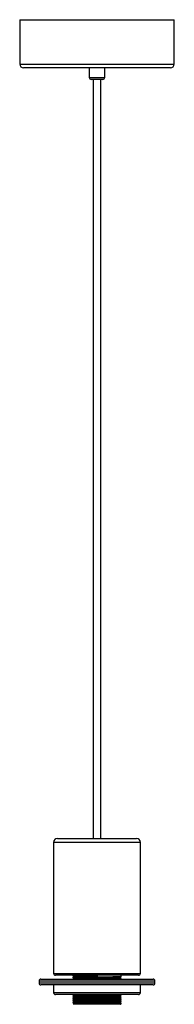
# Paper-space layout '_Izquierda' of a CAD drawing. Header units: millimetres. Extents: x -40 to 40, y -486 to 25.
import ezdxf

# ---------------------------------------------------------------- set-up
doc = ezdxf.new("R2010")
doc.units = ezdxf.units.MM

psp = doc.layouts.new('_Izquierda')

# ---------------------------------------------------------------- linework, layer by layer
at = {"color": 7, "linetype": 'Continuous', "lineweight": 25}
for p, q in [((-40, 25), (-40, 2)), ((-40, 25), (40, 25)), ((40, 2), (40, 25)), ((38, 0), (-38, 0)), ((-4, 0), (-4, -5)), ((4, -5), (4, 0)), ((3, -6), (-3, -6)), ((-2, -6), (-2, -400)), ((2, -400), (2, -6)), ((-22.5, -402), (-22.5, -470)), ((-20.5, -400), (20.5, -400)), ((22.5, -470), (22.5, -402)), ((-30, -474), (-30, -475)), ((-29, -473), (29, -473)), ((21.5, -471), (-21.5, -471)), ((-12.5, -471), (-12.5, -471.25)), ((-12.5, -472.13), (-12.5, -472.25)), ((-11.96, -471.56), (-11.96, -471.81)), ((-11.96, -472.56), (-11.96, -472.81)), ((0, -471), (0, -471.88)), ((11.96, -472.31), (11.96, -472.06)), ((12.5, -471.75), (12.5, -471)), ((12.5, -472.75), (12.5, -472.62)), ((30, -475), (30, -474)), ((29, -476), (-29, -476)), ((-22.5, -476), (-22.5, -480)), ((22.5, -480), (22.5, -476)), ((21.5, -481), (-21.5, -481)), ((-12.29, -481), (-12.5, -481.12)), ((-12.5, -481.13), (-12.5, -481.25)), ((-12.5, -482.13), (-12.5, -482.25)), ((-12.5, -483.13), (-12.5, -483.25)), ((-12.5, -484.13), (-12.5, -484.25)), ((-12.5, -485.13), (-12.5, -485.25)), ((-11.96, -481.56), (-11.96, -481.81)), ((-11.96, -482.56), (-11.96, -482.81)), ((-11.96, -483.56), (-11.96, -483.81)), ((-11.96, -484.56), (-11.96, -484.81)), ((11.96, -481.31), (11.96, -481.06)), ((11.96, -482.31), (11.96, -482.06)), ((11.96, -483.31), (11.96, -483.06)), ((11.96, -484.31), (11.96, -484.06)), ((11.96, -485.31), (11.96, -485.06)), ((12.5, -481.75), (12.5, -481.62)), ((12.5, -482.75), (12.5, -482.62)), ((12.5, -483.75), (12.5, -483.62)), ((12.5, -484.75), (12.5, -484.62)), ((-11.96, -485.56), (-11.96, -485.81)), ((0, -486), (-8.84, -486)), ((12.5, -485.75), (12.5, -485.62))]:
    psp.add_line(p, q, dxfattribs=at)
at = {"color": 8, "linetype": 'Continuous', "lineweight": 25}
for p, q in [((-40, 2), (40, 2)), ((-4, -5), (4, -5)), ((22.5, -402), (-22.5, -402)), ((-22.5, -470), (22.5, -470)), ((30, -474), (-30, -474)), ((-30, -475), (30, -475)), ((-22.5, -480), (22.5, -480))]:
    psp.add_line(p, q, dxfattribs=at)
at = {"color": 7, "linetype": 'Continuous', "lineweight": 25}
for centre, radius, start, end in [((-38, 2), 2, 180, 270), ((38, 2), 2, 270, 0), ((-3, -5), 1, 180, 270), ((3, -5), 1, 270, 0), ((-20.5, -402), 2, 90, 180), ((20.5, -402), 2, 0, 90), ((-21.5, -470), 1, 180, 270), ((21.5, -470), 1, 270, 0), ((-29, -474), 1, 90, 180), ((-29, -475), 1, 180, 270), ((29, -474), 1, 360, 90), ((29, -475), 1, 270, 360), ((-21.5, -480), 1, 180, 270), ((21.5, -480), 1, 270, 360)]:
    psp.add_arc(centre, radius, start, end, dxfattribs=at)
for points, knots in [([(0, -471), (-1.08, -471.01), (-3.27, -471.04), (-6.32, -471.08), (-8.94, -471.13), (-10.97, -471.17), (-12.16, -471.21), (-12.64, -471.24), (-12.48, -471.25), (-12.47, -471.25)], [0, 0, 0, 0, 0.163531, 0.3299, 0.493431, 0.656961, 0.823331, 0.986862, 1, 1, 1, 1]), ([(12.5, -471.75), (12.42, -471.76), (12.25, -471.79), (10.94, -471.83), (8.94, -471.88), (6.32, -471.92), (3.27, -471.96), (0, -472), (-3.27, -472.04), (-6.32, -472.08), (-8.94, -472.13), (-10.97, -472.17), (-12.16, -472.21), (-12.64, -472.24), (-12.48, -472.25), (-12.47, -472.25)], [0, 0, 0, 0, 0.082306, 0.166041, 0.248347, 0.330653, 0.414388, 0.496694, 0.579, 0.662735, 0.745041, 0.827347, 0.911082, 0.993388, 1, 1, 1, 1]), ([(-12.5, -471.25), (-12.41, -471.31), (-12.23, -471.41), (-12.05, -471.51), (-11.96, -471.56)], [0, 0, 0, 0, 0.502613, 1, 1, 1, 1]), ([(-11.96, -471.81), (-12.05, -471.86), (-12.23, -471.97), (-12.41, -472.07), (-12.5, -472.12)], [0, 0, 0, 0, 0.499998, 1, 1, 1, 1]), ([(0, -471.88), (-0.8, -471.88), (-1.61, -471.89), (-3.22, -471.92), (-4.02, -471.93), (-5.55, -471.95), (-6.28, -471.96), (-7.65, -471.98), (-8.28, -471.99), (-9.4, -472.01), (-9.92, -472.02), (-10.84, -472.04), (-11.23, -472.05), (-11.87, -472.07), (-12.11, -472.08), (-12.42, -472.11), (-12.5, -472.12), (-12.5, -472.13)], [0, 0, 0, 0, 0.125, 0.125, 0.25, 0.25, 0.375, 0.375, 0.5, 0.5, 0.625, 0.625, 0.75, 0.75, 0.875, 0.875, 1, 1, 1, 1]), ([(-12.5, -472.25), (-12.41, -472.31), (-12.23, -472.41), (-12.05, -472.51), (-11.96, -472.56)], [0, 0, 0, 0, 0.502613, 1, 1, 1, 1]), ([(-11.96, -472.81), (-12.05, -472.86), (-12.16, -472.92), (-12.27, -472.99), (-12.29, -473)], [0, 0, 0, 0, 0.819352, 1, 1, 1, 1]), ([(0, -471.31), (-0.76, -471.32), (-1.54, -471.33), (-3.08, -471.35), (-3.84, -471.36), (-5.31, -471.39), (-6.01, -471.4), (-7.31, -471.42), (-7.92, -471.43), (-9, -471.45), (-9.49, -471.46), (-10.37, -471.48), (-10.74, -471.49), (-11.35, -471.51), (-11.58, -471.52), (-11.89, -471.54), (-11.96, -471.55), (-11.96, -471.56)], [0, 0, 0, 0, 0.125, 0.125, 0.25, 0.25, 0.375, 0.375, 0.5, 0.5, 0.625, 0.625, 0.75, 0.75, 0.875, 0.875, 1, 1, 1, 1]), ([(11.93, -472.07), (11.85, -472.08), (11.7, -472.1), (10.46, -472.15), (8.56, -472.19), (6.05, -472.23), (3.13, -472.27), (0, -472.31), (-3.13, -472.35), (-6.05, -472.4), (-8.55, -472.44), (-10.47, -472.48), (-11.72, -472.52), (-11.88, -472.55), (-11.96, -472.56)], [0, 0, 0, 0, 0.076725, 0.161581, 0.244988, 0.328396, 0.413251, 0.496659, 0.580066, 0.664922, 0.748329, 0.831737, 0.916593, 1, 1, 1, 1]), ([(0, -471.56), (-1.04, -471.58), (-3.13, -471.6), (-6.05, -471.65), (-8.56, -471.69), (-10.46, -471.73), (-11.7, -471.77), (-11.85, -471.8), (-11.93, -471.81)], [0, 0, 0, 0, 0.167937, 0.33879, 0.506727, 0.674664, 0.845518, 1, 1, 1, 1]), ([(11.96, -472.31), (11.88, -472.33), (11.72, -472.35), (10.47, -472.4), (8.55, -472.44), (6.05, -472.48), (3.13, -472.52), (0, -472.56), (-3.13, -472.6), (-6.05, -472.65), (-8.56, -472.69), (-10.46, -472.73), (-11.7, -472.77), (-11.85, -472.8), (-11.93, -472.81)], [0, 0, 0, 0, 0.083407, 0.168263, 0.251671, 0.335078, 0.419934, 0.503341, 0.586749, 0.671604, 0.755012, 0.838419, 0.923275, 1, 1, 1, 1]), ([(12.47, -472.62), (12.48, -472.62), (12.64, -472.64), (12.16, -472.67), (10.97, -472.71), (8.94, -472.75), (6.32, -472.79), (3.27, -472.83), (0, -472.88), (-3.26, -472.92), (-6.35, -472.96), (-8.01, -472.99), (-8.84, -473)], [0, 0, 0, 0, 0.0087972, 0.1182971, 0.2296983, 0.3391982, 0.448698, 0.5600992, 0.6695991, 0.779099, 0.8905001, 1, 1, 1, 1]), ([(12.47, -472.75), (12.39, -472.77), (12.23, -472.79), (10.94, -472.83), (8.94, -472.88), (6.32, -472.92), (3.27, -472.96), (1.08, -472.99), (0, -473)], [0, 0, 0, 0, 0.154451, 0.32531, 0.493254, 0.661197, 0.832057, 1, 1, 1, 1]), ([(11.96, -472.07), (12.05, -472.01), (12.23, -471.91), (12.41, -471.81), (12.5, -471.75)], [0, 0, 0, 0, 0.499998, 1, 1, 1, 1]), ([(12.5, -472.62), (12.41, -472.57), (12.23, -472.47), (12.05, -472.36), (11.96, -472.31)], [0, 0, 0, 0, 0.502613, 1, 1, 1, 1]), ([(11.96, -473.07), (12.05, -473.01), (12.23, -472.91), (12.41, -472.81), (12.5, -472.75)], [0, 0, 0, 0, 0.499998, 1, 1, 1, 1]), ([(0, -481), (-1.08, -481.01), (-3.27, -481.04), (-6.32, -481.08), (-8.94, -481.13), (-10.97, -481.17), (-12.16, -481.21), (-12.64, -481.24), (-12.48, -481.25), (-12.47, -481.25)], [0, 0, 0, 0, 0.163531, 0.3299, 0.493431, 0.656961, 0.823331, 0.986862, 1, 1, 1, 1]), ([(12.5, -481.75), (12.42, -481.76), (12.25, -481.79), (10.94, -481.83), (8.94, -481.88), (6.32, -481.92), (3.27, -481.96), (0, -482), (-3.27, -482.04), (-6.32, -482.08), (-8.94, -482.13), (-10.97, -482.17), (-12.16, -482.21), (-12.64, -482.24), (-12.48, -482.25), (-12.47, -482.25)], [0, 0, 0, 0, 0.082306, 0.166041, 0.248347, 0.330653, 0.414388, 0.496694, 0.579, 0.662735, 0.745041, 0.827347, 0.911082, 0.993388, 1, 1, 1, 1]), ([(12.47, -482.75), (12.39, -482.77), (12.23, -482.79), (10.94, -482.83), (8.94, -482.88), (6.32, -482.92), (3.27, -482.96), (0, -483), (-3.27, -483.04), (-6.32, -483.08), (-8.94, -483.13), (-10.97, -483.17), (-12.16, -483.21), (-12.64, -483.24), (-12.48, -483.25), (-12.47, -483.25)], [0, 0, 0, 0, 0.076197, 0.16049, 0.243344, 0.326197, 0.41049, 0.493344, 0.576197, 0.66049, 0.743344, 0.826197, 0.91049, 0.993344, 1, 1, 1, 1]), ([(12.47, -483.75), (12.39, -483.77), (12.23, -483.79), (10.94, -483.83), (8.94, -483.88), (6.32, -483.92), (3.27, -483.96), (0, -484), (-3.27, -484.04), (-6.32, -484.08), (-8.94, -484.13), (-10.97, -484.17), (-12.16, -484.21), (-12.64, -484.24), (-12.48, -484.25), (-12.47, -484.25)], [0, 0, 0, 0, 0.076197, 0.16049, 0.243344, 0.326197, 0.41049, 0.493344, 0.576197, 0.66049, 0.743344, 0.826197, 0.91049, 0.993344, 1, 1, 1, 1]), ([(12.47, -484.75), (12.39, -484.77), (12.23, -484.79), (10.94, -484.83), (8.94, -484.88), (6.32, -484.92), (3.27, -484.96), (0, -485), (-3.27, -485.04), (-6.32, -485.08), (-8.94, -485.13), (-10.97, -485.17), (-12.16, -485.21), (-12.64, -485.24), (-12.48, -485.25), (-12.47, -485.25)], [0, 0, 0, 0, 0.076197, 0.16049, 0.243344, 0.326197, 0.41049, 0.493344, 0.576197, 0.66049, 0.743344, 0.826197, 0.91049, 0.993344, 1, 1, 1, 1]), ([(-8.84, -481), (-9.4, -481.01), (-9.92, -481.02), (-10.84, -481.04), (-11.23, -481.05), (-11.87, -481.07), (-12.11, -481.08), (-12.42, -481.11), (-12.5, -481.12), (-12.5, -481.13)], [0, 0, 0, 0, 0.25, 0.25, 0.5, 0.5, 0.75, 0.75, 1, 1, 1, 1]), ([(-12.5, -481.25), (-12.41, -481.31), (-12.23, -481.41), (-12.05, -481.51), (-11.96, -481.56)], [0, 0, 0, 0, 0.502613, 1, 1, 1, 1]), ([(12.47, -481.62), (12.48, -481.62), (12.64, -481.64), (12.16, -481.67), (10.97, -481.71), (8.94, -481.75), (6.32, -481.79), (3.27, -481.83), (0, -481.88), (-3.27, -481.92), (-6.32, -481.96), (-8.94, -482), (-10.94, -482.04), (-12.25, -482.08), (-12.42, -482.11), (-12.5, -482.13)], [0, 0, 0, 0, 0.006612, 0.088918, 0.172653, 0.254959, 0.337265, 0.421, 0.503306, 0.585612, 0.669347, 0.751653, 0.833959, 0.917694, 1, 1, 1, 1]), ([(-11.96, -481.81), (-12.05, -481.86), (-12.23, -481.97), (-12.41, -482.07), (-12.5, -482.12)], [0, 0, 0, 0, 0.499998, 1, 1, 1, 1]), ([(-12.5, -482.25), (-12.41, -482.31), (-12.23, -482.41), (-12.05, -482.51), (-11.96, -482.56)], [0, 0, 0, 0, 0.502613, 1, 1, 1, 1]), ([(12.47, -482.62), (12.48, -482.62), (12.64, -482.64), (12.16, -482.67), (10.97, -482.71), (8.94, -482.75), (6.32, -482.79), (3.27, -482.83), (0, -482.88), (-3.27, -482.92), (-6.32, -482.96), (-8.94, -483), (-10.94, -483.04), (-12.25, -483.08), (-12.42, -483.11), (-12.5, -483.13)], [0, 0, 0, 0, 0.0066125, 0.0889184, 0.1726534, 0.2549594, 0.3372653, 0.4210003, 0.5033062, 0.5856122, 0.6693472, 0.7516531, 0.833959, 0.9176941, 1, 1, 1, 1]), ([(-11.96, -482.81), (-12.05, -482.86), (-12.23, -482.97), (-12.41, -483.07), (-12.5, -483.12)], [0, 0, 0, 0, 0.499998, 1, 1, 1, 1]), ([(-12.5, -483.25), (-12.41, -483.31), (-12.23, -483.41), (-12.05, -483.51), (-11.96, -483.56)], [0, 0, 0, 0, 0.502613, 1, 1, 1, 1]), ([(12.47, -483.62), (12.48, -483.62), (12.64, -483.64), (12.16, -483.67), (10.97, -483.71), (8.94, -483.75), (6.32, -483.79), (3.27, -483.83), (0, -483.88), (-3.27, -483.92), (-6.32, -483.96), (-8.94, -484), (-10.94, -484.04), (-12.25, -484.08), (-12.42, -484.11), (-12.5, -484.13)], [0, 0, 0, 0, 0.0066125, 0.0889184, 0.1726534, 0.2549594, 0.3372653, 0.4210003, 0.5033062, 0.5856122, 0.6693472, 0.7516531, 0.833959, 0.9176941, 1, 1, 1, 1]), ([(-11.96, -483.81), (-12.05, -483.86), (-12.23, -483.97), (-12.41, -484.07), (-12.5, -484.12)], [0, 0, 0, 0, 0.499998, 1, 1, 1, 1]), ([(-12.5, -484.25), (-12.41, -484.31), (-12.23, -484.41), (-12.05, -484.51), (-11.96, -484.56)], [0, 0, 0, 0, 0.502613, 1, 1, 1, 1]), ([(12.47, -484.62), (12.48, -484.62), (12.64, -484.64), (12.16, -484.67), (10.97, -484.71), (8.94, -484.75), (6.32, -484.79), (3.27, -484.83), (0, -484.88), (-3.27, -484.92), (-6.32, -484.96), (-8.94, -485), (-10.94, -485.04), (-12.25, -485.08), (-12.42, -485.11), (-12.5, -485.13)], [0, 0, 0, 0, 0.0066125, 0.0889184, 0.1726534, 0.2549594, 0.3372653, 0.4210003, 0.5033062, 0.5856122, 0.6693472, 0.7516531, 0.833959, 0.9176941, 1, 1, 1, 1]), ([(-11.96, -484.81), (-12.05, -484.86), (-12.23, -484.97), (-12.41, -485.07), (-12.5, -485.12)], [0, 0, 0, 0, 0.499998, 1, 1, 1, 1]), ([(-12.5, -485.25), (-12.41, -485.31), (-12.23, -485.41), (-12.05, -485.51), (-11.96, -485.56)], [0, 0, 0, 0, 0.502613, 1, 1, 1, 1]), ([(11.93, -481.07), (11.85, -481.08), (11.7, -481.1), (10.46, -481.15), (8.56, -481.19), (6.05, -481.23), (3.13, -481.27), (0, -481.31), (-3.13, -481.35), (-6.05, -481.4), (-8.55, -481.44), (-10.47, -481.48), (-11.72, -481.52), (-11.88, -481.55), (-11.96, -481.56)], [0, 0, 0, 0, 0.076725, 0.161581, 0.244988, 0.328396, 0.413251, 0.496659, 0.580066, 0.664922, 0.748329, 0.831737, 0.916593, 1, 1, 1, 1]), ([(11.93, -482.07), (11.85, -482.08), (11.7, -482.1), (10.46, -482.15), (8.56, -482.19), (6.05, -482.23), (3.13, -482.27), (0, -482.31), (-3.13, -482.35), (-6.05, -482.4), (-8.55, -482.44), (-10.47, -482.48), (-11.72, -482.52), (-11.88, -482.55), (-11.96, -482.56)], [0, 0, 0, 0, 0.076725, 0.161581, 0.244988, 0.328396, 0.413251, 0.496659, 0.580066, 0.664922, 0.748329, 0.831737, 0.916593, 1, 1, 1, 1]), ([(11.93, -483.07), (11.85, -483.08), (11.7, -483.1), (10.46, -483.15), (8.56, -483.19), (6.05, -483.23), (3.13, -483.27), (0, -483.31), (-3.13, -483.35), (-6.05, -483.4), (-8.55, -483.44), (-10.47, -483.48), (-11.72, -483.52), (-11.88, -483.55), (-11.96, -483.56)], [0, 0, 0, 0, 0.0767251, 0.1615808, 0.2449882, 0.3283957, 0.4132514, 0.4966588, 0.5800663, 0.664922, 0.7483294, 0.8317368, 0.9165926, 1, 1, 1, 1]), ([(11.93, -484.07), (11.85, -484.08), (11.7, -484.1), (10.46, -484.15), (8.56, -484.19), (6.05, -484.23), (3.13, -484.27), (0, -484.31), (-3.13, -484.35), (-6.05, -484.4), (-8.55, -484.44), (-10.47, -484.48), (-11.72, -484.52), (-11.88, -484.55), (-11.96, -484.56)], [0, 0, 0, 0, 0.0767251, 0.1615808, 0.2449882, 0.3283957, 0.4132514, 0.4966588, 0.5800663, 0.664922, 0.7483294, 0.8317368, 0.9165926, 1, 1, 1, 1]), ([(11.93, -485.07), (11.85, -485.08), (11.7, -485.1), (10.46, -485.15), (8.56, -485.19), (6.05, -485.23), (3.13, -485.27), (0, -485.31), (-3.13, -485.35), (-6.05, -485.4), (-8.55, -485.44), (-10.47, -485.48), (-11.72, -485.52), (-11.88, -485.55), (-11.96, -485.56)], [0, 0, 0, 0, 0.076725, 0.161581, 0.244988, 0.328396, 0.413251, 0.496659, 0.580066, 0.664922, 0.748329, 0.831737, 0.916593, 1, 1, 1, 1]), ([(11.96, -481.31), (11.88, -481.33), (11.72, -481.35), (10.47, -481.4), (8.55, -481.44), (6.05, -481.48), (3.13, -481.52), (0, -481.56), (-3.13, -481.6), (-6.05, -481.65), (-8.56, -481.69), (-10.46, -481.73), (-11.7, -481.77), (-11.85, -481.8), (-11.93, -481.81)], [0, 0, 0, 0, 0.083407, 0.168263, 0.251671, 0.335078, 0.419934, 0.503341, 0.586749, 0.671604, 0.755012, 0.838419, 0.923275, 1, 1, 1, 1]), ([(11.96, -482.31), (11.88, -482.33), (11.72, -482.35), (10.47, -482.4), (8.55, -482.44), (6.05, -482.48), (3.13, -482.52), (0, -482.56), (-3.13, -482.6), (-6.05, -482.65), (-8.56, -482.69), (-10.46, -482.73), (-11.7, -482.77), (-11.85, -482.8), (-11.93, -482.81)], [0, 0, 0, 0, 0.083407, 0.168263, 0.251671, 0.335078, 0.419934, 0.503341, 0.586749, 0.671604, 0.755012, 0.838419, 0.923275, 1, 1, 1, 1]), ([(11.96, -483.31), (11.88, -483.33), (11.72, -483.35), (10.47, -483.4), (8.55, -483.44), (6.05, -483.48), (3.13, -483.52), (0, -483.56), (-3.13, -483.6), (-6.05, -483.65), (-8.56, -483.69), (-10.46, -483.73), (-11.7, -483.77), (-11.85, -483.8), (-11.93, -483.81)], [0, 0, 0, 0, 0.083407, 0.168263, 0.251671, 0.335078, 0.419934, 0.503341, 0.586749, 0.671604, 0.755012, 0.838419, 0.923275, 1, 1, 1, 1]), ([(11.96, -484.31), (11.88, -484.33), (11.72, -484.35), (10.47, -484.4), (8.55, -484.44), (6.05, -484.48), (3.13, -484.52), (0, -484.56), (-3.13, -484.6), (-6.05, -484.65), (-8.56, -484.69), (-10.46, -484.73), (-11.7, -484.77), (-11.85, -484.8), (-11.93, -484.81)], [0, 0, 0, 0, 0.083407, 0.168263, 0.251671, 0.335078, 0.419934, 0.503341, 0.586749, 0.671604, 0.755012, 0.838419, 0.923275, 1, 1, 1, 1]), ([(11.96, -485.31), (11.88, -485.33), (11.72, -485.35), (10.47, -485.4), (8.55, -485.44), (6.05, -485.48), (3.13, -485.52), (0, -485.56), (-3.13, -485.6), (-6.05, -485.65), (-8.56, -485.69), (-10.46, -485.73), (-11.7, -485.77), (-11.85, -485.8), (-11.93, -485.81)], [0, 0, 0, 0, 0.083407, 0.168263, 0.251671, 0.335078, 0.419934, 0.503341, 0.586749, 0.671604, 0.755012, 0.838419, 0.923275, 1, 1, 1, 1]), ([(11.96, -481.07), (12.05, -481.01), (12.23, -480.91), (12.41, -480.81), (12.5, -480.75)], [0, 0, 0, 0, 0.499998, 1, 1, 1, 1]), ([(12.5, -481.62), (12.41, -481.57), (12.23, -481.47), (12.05, -481.36), (11.96, -481.31)], [0, 0, 0, 0, 0.5026125, 1, 1, 1, 1]), ([(11.96, -482.07), (12.05, -482.01), (12.23, -481.91), (12.41, -481.81), (12.5, -481.75)], [0, 0, 0, 0, 0.499998, 1, 1, 1, 1]), ([(12.5, -482.62), (12.41, -482.57), (12.23, -482.47), (12.05, -482.36), (11.96, -482.31)], [0, 0, 0, 0, 0.502613, 1, 1, 1, 1]), ([(11.96, -483.07), (12.05, -483.01), (12.23, -482.91), (12.41, -482.81), (12.5, -482.75)], [0, 0, 0, 0, 0.499998, 1, 1, 1, 1]), ([(12.5, -483.62), (12.41, -483.57), (12.23, -483.47), (12.05, -483.36), (11.96, -483.31)], [0, 0, 0, 0, 0.502613, 1, 1, 1, 1]), ([(11.96, -484.07), (12.05, -484.01), (12.23, -483.91), (12.41, -483.81), (12.5, -483.75)], [0, 0, 0, 0, 0.499998, 1, 1, 1, 1]), ([(12.5, -484.62), (12.41, -484.57), (12.23, -484.47), (12.05, -484.36), (11.96, -484.31)], [0, 0, 0, 0, 0.502613, 1, 1, 1, 1]), ([(11.96, -485.07), (12.05, -485.01), (12.23, -484.91), (12.41, -484.81), (12.5, -484.75)], [0, 0, 0, 0, 0.499998, 1, 1, 1, 1]), ([(12.5, -485.62), (12.41, -485.57), (12.23, -485.47), (12.05, -485.36), (11.96, -485.31)], [0, 0, 0, 0, 0.502613, 1, 1, 1, 1]), ([(-11.96, -485.81), (-12.05, -485.86), (-12.15, -485.92), (-12.26, -485.98), (-12.27, -485.99)], [0, 0, 0, 0, 0.851211, 1, 1, 1, 1]), ([(-8.84, -486), (-9.14, -486), (-9.89, -486), (-10.88, -486), (-11.7, -486), (-12.2, -486), (-12.25, -486), (-12.27, -486)], [0, 0, 0, 0, 0.140513, 0.357901, 0.581593, 0.798981, 1, 1, 1, 1]), ([(12.47, -485.62), (12.48, -485.62), (12.64, -485.64), (12.16, -485.67), (10.97, -485.71), (8.94, -485.75), (6.32, -485.79), (3.27, -485.83), (0, -485.88), (-3.26, -485.92), (-6.35, -485.96), (-8.01, -485.99), (-8.84, -486)], [0, 0, 0, 0, 0.008797, 0.118297, 0.229698, 0.339198, 0.448698, 0.560099, 0.669599, 0.779099, 0.8905, 1, 1, 1, 1]), ([(12.47, -485.75), (12.39, -485.77), (12.23, -485.79), (10.94, -485.83), (8.94, -485.88), (6.32, -485.92), (3.27, -485.96), (1.08, -485.99), (0, -486)], [0, 0, 0, 0, 0.154451, 0.32531, 0.493254, 0.661197, 0.832057, 1, 1, 1, 1]), ([(12.01, -486), (12.03, -486), (12.25, -486), (11.57, -486), (10.45, -486), (9.26, -486), (7.8, -486), (6.12, -486), (4.25, -486), (2.19, -486), (0.74, -486), (0, -486)], [0, 0, 0, 0, 0.020384, 0.232103, 0.338466, 0.447915, 0.554274, 0.663628, 0.771519, 0.882516, 1, 1, 1, 1]), ([(11.96, -486.07), (12.05, -486.01), (12.23, -485.91), (12.41, -485.81), (12.5, -485.75)], [0, 0, 0, 0, 0.499998, 1, 1, 1, 1])]:
    psp.add_open_spline(points, degree=3, knots=knots, dxfattribs=at)

doc.saveas('drawing.dxf')
